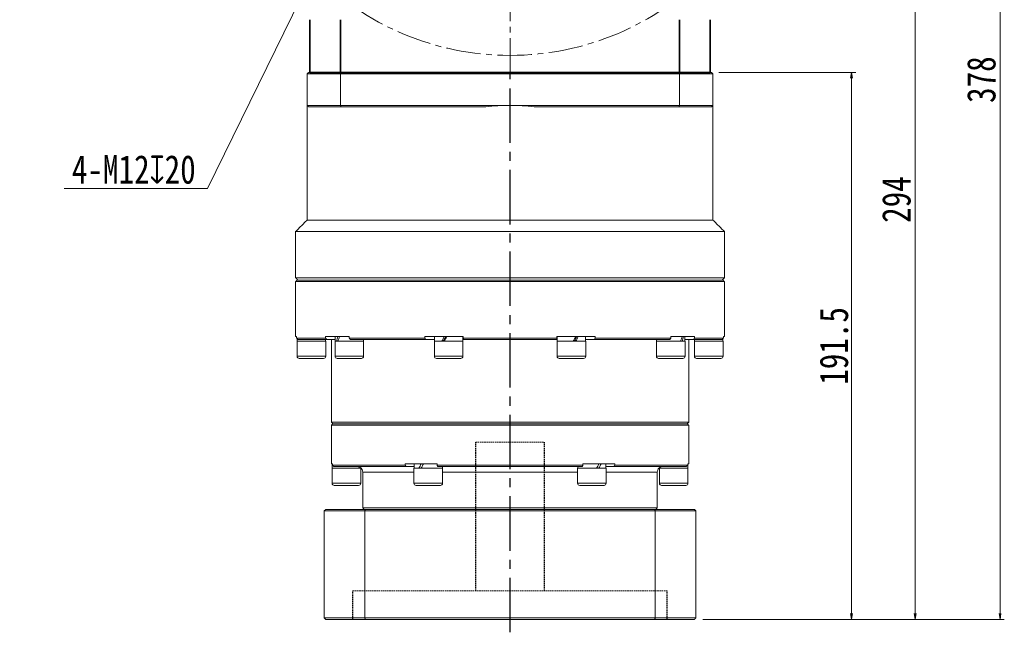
# Model space of a CAD drawing. Header units: millimetres. Extents: x -22 to 1187, y -4 to 839.
# Tile 6 of 8: x 583 to 928, y 354 to 569. Entities that reach past the tile are written whole.
import ezdxf

# ---------------------------------------------------------------- set-up
doc = ezdxf.new("R2010")
doc.units = ezdxf.units.MM
for name, pattern in [('CENTER2', [28.575, 19.05, -3.175, 3.175, -3.175]), ('DASHED', [0.75, 0.5, -0.25]), ('点画线', [18, 12, -2, 2, -2])]:
    doc.linetypes.add(name, pattern=pattern)
doc.layers.add('3中心线层', color=1, linetype='CENTER2')
for name, color, linetype, lineweight in [('中心线层', 1, '点画线', 18), ('尺寸线层', 3, 'Continuous', 18), ('粗实线层', 7, 'Continuous', 35)]:
    doc.layers.add(name, color=color, linetype=linetype, lineweight=lineweight)
doc.styles.add('宋体', font='SimSun.ttf', dxfattribs={"width": 0.8})
doc.styles.add('标准', font='SimSun.ttf', dxfattribs={"width": 0.667})
doc.dimstyles.new('A水平标注$0', dxfattribs={"dimtxt": 3.5, "dimasz": 2, "dimexe": 1.5, "dimexo": 3, "dimgap": 1.1, "dimtad": 1, "dimtoh": 1, "dimdec": 4, "dimdsep": 46, "dimtxsty": '宋体', "dimblk": 'OPEN', "dimcen": 3, "dimclrd": 3, "dimclre": 3, "dimclrt": 6, "dimadec": 0, "dimazin": 0, "dimtm": 1e-09, "dimtfac": 1, "dimtdec": 4, "dimtix": 1, "dimtmove": 0, "dimatfit": 3, "dimldrblk": 'OPEN', "dimfxl": 0, "dimlwd": 13, "dimlwe": 13, "dimarcsym": 0})
doc.dimstyles.new('螺孔(M8-7H)', dxfattribs={"dimtxt": 3.5, "dimasz": 2, "dimexe": 1.25, "dimexo": 3, "dimtad": 1, "dimtoh": 1, "dimdec": 4, "dimdsep": 46, "dimtxsty": '宋体', "dimblk": 'OPEN', "dimcen": 3, "dimclrd": 3, "dimclre": 3, "dimclrt": 2, "dimadec": 0, "dimazin": 0, "dimtm": 1e-09, "dimtfac": 1, "dimtdec": 4, "dimtmove": 0, "dimatfit": 3, "dimldrblk": 'OPEN', "dimfxl": 0, "dimlwd": 9, "dimlwe": 9, "dimarcsym": 0})

# ---------------------------------------------------------------- blocks, each defined once
blk = doc.blocks.new('*X5')
at = {"layer": '尺寸线层', "linetype": 'Continuous'}
blk.add_hatch(color=0, dxfattribs=at).paths.add_polyline_path([(-95.36, 69.41), (-87.56, 64.77), (-88.94, 62.99)], flags=0)
at = {"layer": '尺寸线层', "color": 0, "linetype": 'Continuous'}
blk.add_line((-95.36, 69.41), (-6.11, 0), dxfattribs=at)
at = {"layer": '尺寸线层', "color": 0}
for p, q in [((0, 20.01), (79.78, 20.01)), ((0, 0), (0, 20.01)), ((-6.11, 0), (0, 0)), ((0, 0), (79.78, 0))]:
    blk.add_line(p, q, dxfattribs=at)
at = {"layer": '尺寸线层', "color": 0, "insert": (4.5, 1.8), "char_height": 9, "width": 150.5686, "attachment_point": 7, "line_spacing_factor": 1.15057, "style": '标准'}
blk.add_mtext('\\T1.1;4-M14x20\\P反面，H向孔位一致', dxfattribs=at)
blk = doc.blocks.new('_Open')
at = {"color": 0, "linetype": 'ByBlock', "lineweight": -2}
for p, q in [((-1, 0.17), (0, 0)), ((-1, -0.17), (0, 0)), ((0, 0), (-1, 0))]:
    blk.add_line(p, q, dxfattribs=at)
blk = doc.blocks.new('*D36')
at = {"layer": 'Defpoints', "color": 0, "transparency": 16777216}
for p in [(838.76, 736.69), (926.17, 736.69), (819.26, 358.69)]:
    blk.add_point(p, dxfattribs=at)
at = {"layer": '尺寸线层', "color": 3, "lineweight": 13, "transparency": 16777216}
for p, q in [((841.76, 736.69), (927.67, 736.69)), ((926.17, 360.69), (926.17, 734.69)), ((822.26, 358.69), (927.67, 358.69))]:
    blk.add_line(p, q, dxfattribs=at)
at = {"layer": '尺寸线层', "color": 3, "lineweight": 13, "transparency": 16777216, "xscale": 2, "yscale": 2, "zscale": 2}
for p, rotation in [((926.17, 736.69), 90), ((926.17, 358.69), 270)]:
    blk.add_blockref('_Open', p, dxfattribs=dict(at, rotation=rotation))
at = {"layer": '尺寸线层', "color": 6, "transparency": 16777216, "insert": (919.67, 547.69), "char_height": 10, "attachment_point": 5, "rotation": 90, "style": '宋体', "bg_fill": 3, "box_fill_scale": 1.1, "bg_fill_color": 256, "bg_fill_true_color": 13158600, "bg_fill_transparency": 0}
blk.add_mtext('378', dxfattribs=at)
blk = doc.blocks.new('*D37')
at = {"layer": 'Defpoints', "color": 0, "transparency": 16777216}
for p in [(854.26, 652.69), (819.26, 358.69), (896.45, 358.69)]:
    blk.add_point(p, dxfattribs=at)
at = {"layer": '尺寸线层', "color": 3, "lineweight": 13, "transparency": 16777216}
for p, q in [((857.26, 652.69), (897.95, 652.69)), ((896.45, 650.69), (896.45, 360.69)), ((822.26, 358.69), (897.95, 358.69))]:
    blk.add_line(p, q, dxfattribs=at)
at = {"layer": '尺寸线层', "color": 3, "lineweight": 13, "transparency": 16777216, "xscale": 2, "yscale": 2, "zscale": 2}
for p, rotation in [((896.45, 652.69), 90), ((896.45, 358.69), 270)]:
    blk.add_blockref('_Open', p, dxfattribs=dict(at, rotation=rotation))
at = {"layer": '尺寸线层', "color": 6, "transparency": 16777216, "insert": (889.95, 505.69), "char_height": 10, "attachment_point": 5, "rotation": 90, "style": '宋体', "bg_fill": 3, "box_fill_scale": 1.1, "bg_fill_color": 256, "bg_fill_true_color": 13158600, "bg_fill_transparency": 0}
blk.add_mtext('294', dxfattribs=at)
blk = doc.blocks.new('*D39')
at = {"color": 3, "lineweight": 9, "transparency": 16777216}
for p, q in [((689.43, 592.26), (690.31, 594.06)), ((688.55, 590.46), (683.27, 579.68)), ((648.95, 509.57), (682.39, 577.89)), ((598.8, 509.57), (648.95, 509.57))]:
    blk.add_line(p, q, dxfattribs=at)
at = {"layer": 'Defpoints', "color": 0, "transparency": 16777216}
for p in [(688.55, 590.46), (683.27, 579.68)]:
    blk.add_point(p, dxfattribs=at)
at = {"color": 3, "lineweight": 9, "transparency": 16777216, "xscale": 2, "yscale": 2, "zscale": 2}
for p, rotation in [((688.55, 590.46), 243.9185377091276), ((683.27, 579.68), 63.91853770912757)]:
    blk.add_blockref('_Open', p, dxfattribs=dict(at, rotation=rotation))
at = {"color": 2, "transparency": 16777216, "insert": (623.13, 516.18), "char_height": 10, "attachment_point": 5, "style": '宋体', "bg_fill": 3, "box_fill_scale": 1.1, "bg_fill_color": 256, "bg_fill_true_color": 13158600, "bg_fill_transparency": 0}
blk.add_mtext('4-M12{\\famgdt|b0|i0|c0|p0;x}{20}', dxfattribs=at)
blk = doc.blocks.new('*D53')
at = {"color": 3, "lineweight": 13, "transparency": 16777216}
for p, q in [((827.76, 550.19), (875.7, 550.19)), ((874.2, 548.19), (874.2, 360.69)), ((822.26, 358.69), (875.7, 358.69))]:
    blk.add_line(p, q, dxfattribs=at)
at = {"layer": 'Defpoints', "color": 0, "transparency": 16777216}
for p in [(824.76, 550.19), (819.26, 358.69), (874.2, 358.69)]:
    blk.add_point(p, dxfattribs=at)
at = {"color": 3, "lineweight": 13, "transparency": 16777216, "xscale": 2, "yscale": 2, "zscale": 2}
for p, rotation in [((874.2, 550.19), 90), ((874.2, 358.69), 270)]:
    blk.add_blockref('_Open', p, dxfattribs=dict(at, rotation=rotation))
at = {"color": 6, "transparency": 16777216, "insert": (868.1, 454.44), "char_height": 3.5, "attachment_point": 5, "rotation": 90, "style": '宋体', "bg_fill": 3, "box_fill_scale": 1.1, "bg_fill_color": 256, "bg_fill_true_color": 13158600, "bg_fill_transparency": 0}
blk.add_mtext('{\\H2.85714x;191.5}', dxfattribs=at)

msp = doc.modelspace()

# ---------------------------------------------------------------- linework, layer by layer
at = {"color": 7, "linetype": 'Continuous', "lineweight": 15}
for p, q in [((695.46849, 538.69203), (695.46849, 549.69203)), ((695.46849, 549.69203), (814.04757, 549.69203)), ((813.86598, 550.19203), (695.65008, 550.19203)), ((814.04757, 549.69203), (814.04757, 538.69203)), ((754.75803, 538.69203), (695.46849, 538.69203)), ((695.65008, 538.19203), (746.34673, 538.19203)), ((814.04757, 538.69203), (754.75803, 538.69203)), ((763.16933, 538.19203), (813.86598, 538.19203)), ((679.75803, 476.99203), (754.75803, 476.99203)), ((754.75803, 477.49203), (680.25803, 477.49203)), ((679.75803, 457.69203), (680.09277, 457.69203)), ((680.09277, 457.19203), (680.09277, 457.69203)), ((690.19219, 457.19203), (680.09277, 457.19203)), ((685.25803, 456.09203), (680.25803, 456.09203)), ((680.58262, 456.69203), (690.66564, 456.69203)), ((690.25803, 456.09203), (685.25803, 456.09203)), ((690.19219, 457.69203), (690.19219, 457.19203)), ((690.19219, 457.69203), (698.51294, 457.69203)), ((693.59135, 456.69203), (690.66564, 456.69203)), ((701.47028, 456.09203), (693.53135, 456.09203)), ((698.51294, 457.19203), (698.51294, 457.69203)), ((724.95357, 457.19203), (698.51294, 457.19203)), ((698.83208, 456.69203), (725.22977, 456.69203)), ((703.53135, 456.09203), (701.47028, 456.09203)), ((724.95357, 457.69203), (724.95357, 457.19203)), ((724.95357, 457.69203), (738.41682, 457.69203)), ((728.34135, 456.69203), (725.22977, 456.69203)), ((738.03663, 456.09203), (728.28135, 456.09203)), ((738.28135, 456.09203), (738.03663, 456.09203)), ((738.44597, 456.69203), (738.22135, 456.69203)), ((738.41682, 457.19203), (738.41682, 457.69203)), ((771.09924, 457.19203), (738.41682, 457.19203)), ((738.44336, 456.69203), (771.0727, 456.69203)), ((771.29471, 456.69203), (770.97919, 456.69203)), ((771.09924, 457.69203), (771.09924, 457.19203)), ((771.09924, 457.69203), (784.56249, 457.69203)), ((781.23471, 456.09203), (771.23471, 456.09203)), ((784.28629, 456.69203), (781.17471, 456.69203)), ((784.28629, 456.69203), (810.68398, 456.69203)), ((784.56249, 457.19203), (784.56249, 457.69203)), ((811.00312, 457.19203), (784.56249, 457.19203)), ((815.98471, 456.09203), (805.98471, 456.09203)), ((811.00312, 457.69203), (811.00312, 457.19203)), ((685.25803, 450.84203), (680.25803, 450.84203)), ((681.00803, 450.09203), (685.25803, 450.09203)), ((690.25803, 450.84203), (685.25803, 450.84203)), ((685.25803, 450.09203), (689.50803, 450.09203)), ((701.47028, 450.84203), (693.53135, 450.84203)), ((694.28135, 450.09203), (701.02944, 450.09203)), ((701.02944, 450.09203), (702.78135, 450.09203)), ((703.53135, 450.84203), (701.47028, 450.84203)), ((738.03663, 450.84203), (728.28135, 450.84203)), ((729.03135, 450.09203), (737.32334, 450.09203)), ((737.32334, 450.09203), (737.53135, 450.09203)), ((738.28135, 450.84203), (738.03663, 450.84203)), ((781.23471, 450.84203), (771.23471, 450.84203)), ((771.98471, 450.09203), (780.48471, 450.09203)), ((815.98471, 450.84203), (805.98471, 450.84203)), ((806.73471, 450.09203), (815.23471, 450.09203)), ((817.25803, 427.69203), (692.25803, 427.69203)), ((754.75803, 427.19203), (692.75803, 427.19203)), ((692.75803, 427.19203), (816.75803, 427.19203)), ((816.75803, 427.19203), (754.75803, 427.19203)), ((692.25803, 426.69203), (754.75803, 426.69203)), ((754.75803, 426.69203), (817.25803, 426.69203)), ((692.25803, 413.19203), (692.59192, 413.19203)), ((697.50803, 411.59203), (692.50803, 411.59203)), ((692.59192, 412.69203), (692.59192, 413.19203)), ((718.08765, 412.69203), (692.59192, 412.69203)), ((693.08558, 412.19203), (718.40986, 412.19203)), ((702.50803, 411.59203), (697.50803, 411.59203)), ((703.25803, 410.19203), (721.13303, 410.19203)), ((718.08765, 413.19203), (718.08765, 412.69203)), ((718.08765, 413.19203), (729.2623, 413.19203)), ((718.40986, 412.19203), (721.19303, 412.19203)), ((730.46316, 411.59203), (721.13303, 411.59203)), ((729.2623, 412.69203), (729.2623, 413.19203)), ((780.25376, 412.69203), (729.2623, 412.69203)), ((729.43375, 412.19203), (780.08231, 412.19203)), ((731.13303, 411.59203), (730.46316, 411.59203)), ((731.13303, 410.19203), (778.38303, 410.19203)), ((731.44478, 412.19203), (731.63303, 412.19203)), ((777.88303, 412.19203), (778.07128, 412.19203)), ((788.38303, 411.59203), (778.38303, 411.59203)), ((780.25376, 413.19203), (780.25376, 412.69203)), ((780.25376, 413.19203), (791.42841, 413.19203)), ((788.32303, 412.19203), (791.1062, 412.19203)), ((788.38303, 410.19203), (806.25803, 410.19203)), ((791.1062, 412.19203), (816.43048, 412.19203)), ((791.42841, 412.69203), (791.42841, 413.19203)), ((816.92414, 412.69203), (791.42841, 412.69203)), ((817.00803, 411.59203), (807.00803, 411.59203)), ((816.92414, 413.19203), (816.92414, 412.69203)), ((816.92414, 413.19203), (817.25803, 413.19203)), ((697.50803, 406.34203), (692.50803, 406.34203)), ((693.25803, 405.59203), (697.50803, 405.59203)), ((702.50803, 406.34203), (697.50803, 406.34203)), ((697.50803, 405.59203), (701.75803, 405.59203)), ((730.46316, 406.34203), (721.13303, 406.34203)), ((721.88303, 405.59203), (729.81364, 405.59203)), ((729.81364, 405.59203), (730.38303, 405.59203)), ((731.13303, 406.34203), (730.46316, 406.34203)), ((788.38303, 406.34203), (778.38303, 406.34203)), ((779.13303, 405.59203), (787.63303, 405.59203)), ((817.00803, 406.34203), (807.00803, 406.34203)), ((807.75803, 405.59203), (816.25803, 405.59203)), ((689.75803, 396.69203), (703.95203, 396.69203)), ((689.75803, 396.69203), (689.75803, 359.19203)), ((704.12454, 397.19203), (690.25803, 397.19203)), ((806.25803, 397.69203), (703.25803, 397.69203)), ((703.95203, 396.69203), (805.56403, 396.69203)), ((703.95203, 359.19203), (703.95203, 396.69203)), ((805.39152, 397.19203), (704.12454, 397.19203)), ((805.56403, 396.69203), (805.56403, 359.19203)), ((703.95203, 359.19203), (689.75803, 359.19203)), ((690.25803, 358.69203), (704.12454, 358.69203)), ((805.56403, 359.19203), (703.95203, 359.19203)), ((704.12454, 358.69203), (805.39152, 358.69203))]:
    msp.add_line(p, q, dxfattribs=at)
at = {"color": 6, "linetype": 'DASHED', "lineweight": 15}
for p, q in [((742.75803, 420.69203), (766.75803, 420.69203)), ((699.75803, 368.69203), (809.75803, 368.69203))]:
    msp.add_line(p, q, dxfattribs=at)
at = {"color": 7, "linetype": 'Continuous', "lineweight": 15}
for centre, radius, start, end in [((754.75803, 467.69203), 71, 90, 96.8037548), ((754.75803, 467.69203), 71, 83.1962452, 90), ((681.00803, 450.84203), 0.75, 180, 270), ((689.50803, 450.84203), 0.75, 270, 0), ((694.28135, 450.84203), 0.75, 180, 270), ((702.78135, 450.84203), 0.75, 270, 0), ((729.03135, 450.84203), 0.75, 180, 270), ((737.53135, 450.84203), 0.75, 270, 0), ((771.98471, 450.84203), 0.75, 180, 270), ((780.48471, 450.84203), 0.75, 270, 0), ((806.73471, 450.84203), 0.75, 180, 270), ((815.23471, 450.84203), 0.75, 270, 0), ((701.25803, 410.19203), 2, 0, 30.1681269), ((808.25803, 410.19203), 2, 149.8150812, 180), ((693.25803, 406.34203), 0.75, 180, 270), ((701.75803, 406.34203), 0.75, 270, 0), ((721.88303, 406.34203), 0.75, 180, 270), ((730.38303, 406.34203), 0.75, 270, 0), ((779.13303, 406.34203), 0.75, 180, 270), ((787.63303, 406.34203), 0.75, 270, 0), ((807.75803, 406.34203), 0.75, 180, 270), ((816.25803, 406.34203), 0.75, 270, 0)]:
    msp.add_arc(centre, radius, start, end, dxfattribs=at)
at = {"color": 7, "linetype": 'Continuous', "lineweight": 15, "extrusion": (0, 0, -1)}
for centre, major_axis, ratio, start_param, end_param in [((685.25803, 456.09203), (0, 8.55633), 0.577350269, 4.71238898, 4.809291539), ((698.53135, 457.69203), (3.53747, 8.43319), 0.408881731, 4.354424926, 4.542528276), ((698.53135, 456.09203), (3.53747, 8.43319), 0.408881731, 4.542528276, 4.730631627), ((733.28135, 457.69203), (4.80121, 8.53127), 0.13629391, 4.44773239, 4.63583574), ((733.28135, 457.69203), (3.24616, 5.76811), 0.13629391, 4.355607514, 4.63583574), ((733.28135, 456.09203), (4.80121, 8.53127), 0.13629391, 4.63583574, 4.823939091), ((776.23471, 457.69203), (4.80121, 8.53127), 0.13629391, 1.494243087, 1.682346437), ((776.23471, 456.09203), (3.24616, 5.76811), 0.13629391, 1.214014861, 1.494243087), ((776.23471, 456.09203), (4.80121, 8.53127), 0.13629391, 1.306139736, 1.494243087), ((810.98471, 457.69203), (3.53747, 8.43319), 0.408881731, 1.400935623, 1.589038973), ((810.98471, 456.09203), (3.53747, 8.43319), 0.408881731, 1.212832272, 1.400935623), ((697.50803, 413.19203), (0, 8.55633), 0.577350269, 4.618754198, 4.71238898), ((697.50803, 411.59203), (0, 8.55633), 0.577350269, 4.71238898, 4.837645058), ((726.13303, 413.19203), (4.54557, 8.49348), 0.227735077, 4.403003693, 4.591107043), ((726.13303, 411.59203), (4.54557, 8.49348), 0.227735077, 4.591107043, 4.779210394), ((726.13303, 413.19203), (3.07332, 5.74255), 0.227735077, 4.452374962, 4.591107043), ((783.38303, 413.19203), (4.54557, 8.49348), 0.227735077, 1.44951439, 1.63761774), ((783.38303, 411.59203), (3.07332, 5.74255), 0.227735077, 1.310782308, 1.44951439), ((783.38303, 411.59203), (4.54557, 8.49348), 0.227735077, 1.261411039, 1.44951439), ((812.00803, 413.19203), (0, 8.55633), 0.577350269, 1.570796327, 1.758899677), ((812.00803, 411.59203), (0, 8.55633), 0.577350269, 1.477161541, 1.570796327)]:
    msp.add_ellipse(centre, major_axis=major_axis, ratio=ratio, start_param=start_param, end_param=end_param, dxfattribs=at)
at = {"color": 7, "linetype": 'Continuous', "lineweight": 15}
for points in [[(695.65008, 550.19203), (695.46849, 549.69203)], [(813.86598, 550.19203), (814.04757, 549.69203)], [(695.65008, 538.19203), (695.46849, 538.69203)], [(813.86598, 538.19203), (814.04757, 538.69203)], [(679.75803, 494.49203), (683.75803, 498.49203)], [(679.75803, 478.29203), (679.75803, 494.49203)], [(680.55803, 477.49203), (679.75803, 478.29203)], [(679.75803, 476.99203), (680.25803, 477.49203)], [(679.75803, 457.69203), (679.75803, 476.99203)], [(680.09277, 457.19203), (680.58262, 456.69203)], [(680.25803, 450.84203), (680.25803, 456.09203)], [(690.66564, 456.69203), (690.19219, 457.19203)], [(690.19803, 456.69203), (690.19803, 456.09203)], [(690.25803, 456.09203), (690.25803, 450.84203)], [(692.25803, 427.69203), (692.25803, 456.69203)], [(693.53135, 450.84203), (693.53135, 456.09203)], [(693.59135, 456.09203), (693.59135, 457.69203)], [(698.51294, 457.19203), (698.83208, 456.69203)], [(703.47135, 456.69203), (703.47135, 456.09203)], [(703.53135, 456.09203), (703.53135, 450.84203)], [(725.22977, 456.69203), (724.95357, 457.19203)], [(728.28135, 450.84203), (728.28135, 456.09203)], [(728.34135, 456.09203), (728.34135, 457.69203)], [(738.22135, 457.69203), (738.22135, 456.09203)], [(738.28135, 456.09203), (738.28135, 450.84203)], [(738.41682, 457.19203), (738.44336, 456.69203)], [(771.0727, 456.69203), (771.09924, 457.19203)], [(771.23471, 450.84203), (771.23471, 456.09203)], [(771.29471, 456.09203), (771.29471, 457.69203)], [(781.17471, 457.69203), (781.17471, 456.09203)], [(781.23471, 456.09203), (781.23471, 450.84203)], [(784.56249, 457.19203), (784.28629, 456.69203)], [(805.98471, 450.84203), (805.98471, 456.09203)], [(806.04471, 456.09203), (806.04471, 456.69203)], [(810.68398, 456.69203), (811.00312, 457.19203)], [(815.92471, 457.69203), (815.92471, 456.09203)], [(815.98471, 456.09203), (815.98471, 450.84203)], [(817.25803, 456.69203), (817.25803, 427.69203)], [(692.75803, 427.19203), (692.25803, 427.69203)], [(692.25803, 426.69203), (692.75803, 427.19203)], [(817.25803, 427.69203), (816.75803, 427.19203)], [(816.75803, 427.19203), (817.25803, 426.69203)], [(692.25803, 413.19203), (692.25803, 426.69203)], [(817.25803, 426.69203), (817.25803, 413.19203)], [(692.50803, 406.34203), (692.50803, 411.59203)], [(692.59192, 412.69203), (693.08558, 412.19203)], [(702.44803, 411.81709), (702.44803, 411.59203)], [(702.50803, 411.59203), (702.50803, 406.34203)], [(703.25803, 397.69203), (703.25803, 410.19203)], [(718.40986, 412.19203), (718.08765, 412.69203)], [(721.13303, 406.34203), (721.13303, 411.59203)], [(721.19303, 411.59203), (721.19303, 413.19203)], [(729.2623, 412.69203), (729.43375, 412.19203)], [(731.07303, 412.19203), (731.07303, 411.59203)], [(731.13303, 411.59203), (731.13303, 406.34203)], [(778.38303, 406.34203), (778.38303, 411.59203)], [(778.44303, 411.59203), (778.44303, 412.19203)], [(780.08231, 412.19203), (780.25376, 412.69203)], [(788.32303, 413.19203), (788.32303, 411.59203)], [(788.38303, 411.59203), (788.38303, 406.34203)], [(791.42841, 412.69203), (791.1062, 412.19203)], [(806.25803, 410.19203), (806.25803, 397.69203)], [(807.00803, 406.34203), (807.00803, 411.59203)], [(807.06803, 411.59203), (807.06803, 411.78443)], [(816.43048, 412.19203), (816.92414, 412.69203)], [(817.00803, 411.59203), (817.00803, 406.34203)], [(689.75803, 396.69203), (690.25803, 397.19203)], [(703.75803, 397.19203), (703.25803, 397.69203)], [(704.12454, 397.19203), (703.95203, 396.69203)], [(805.56403, 396.69203), (805.39152, 397.19203)], [(806.25803, 397.69203), (805.75803, 397.19203)], [(690.25803, 358.69203), (689.75803, 359.19203)], [(703.95203, 359.19203), (704.12454, 358.69203)], [(805.39152, 358.69203), (805.56403, 359.19203)]]:
    msp.add_open_spline(points, degree=1, dxfattribs=at)
for points, knots in [([(702.9878, 411.19886), (702.9851, 411.20668), (702.97631, 411.23221), (702.60518, 411.79189), (701.99792, 412.14523), (701.53306, 412.18158), (701.39941, 412.19203)], [0, 0, 0, 0, 0.326549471, 1.065534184, 1.708406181, 1.967821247, 1.967821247, 1.967821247, 1.967821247]), ([(731.07303, 412.0503), (731.10907, 412.07125), (731.29206, 412.17757), (731.37676, 412.18559), (731.44478, 412.19203)], [0, 0, 0, 0, 0.0791132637, 0.4016294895, 0.4016294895, 0.4016294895, 0.4016294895]), ([(778.07128, 412.19203), (778.15727, 412.18029), (778.24643, 412.16811), (778.43629, 412.05919), (778.44303, 412.05532)], [0, 0, 0, 0, 0.3845346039, 0.3986983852, 0.3986983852, 0.3986983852, 0.3986983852]), ([(808.11665, 412.19203), (807.93261, 412.17305), (807.38833, 412.1169), (806.8988, 411.7282), (806.61553, 411.3688), (806.49905, 411.14401), (806.52229, 411.18764), (806.52827, 411.19887)], [0, 0, 0, 0, 0.371254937, 1.097915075, 1.483628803, 1.880459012, 2.017902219, 2.017902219, 2.017902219, 2.017902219])]:
    msp.add_open_spline(points, degree=3, knots=knots, dxfattribs=at)
at = {"layer": '3中心线层'}
msp.add_line((754.75803, 354.14322), (754.75803, 550.19203), dxfattribs=at)
at = {"layer": '3中心线层', "color": 6, "linetype": 'DASHED'}
for p, q in [((742.75803, 368.69203), (742.75803, 420.69203)), ((766.75803, 368.69203), (766.75803, 420.69203)), ((699.75803, 358.69203), (699.75803, 368.69203)), ((809.75803, 358.69203), (809.75803, 368.69203))]:
    msp.add_line(p, q, dxfattribs=at)
at = {"layer": '中心线层'}
msp.add_line((754.75803, 550.19203), (754.75803, 752.19203), dxfattribs=at)
msp.add_circle((754.75803, 652.69203), 96.5, dxfattribs=at)
at = {"layer": '粗实线层'}
for p, q in [((684.75803, 550.19203), (684.75803, 568.69203)), ((695.46849, 550.19203), (695.46849, 568.69203)), ((814.04758, 550.19203), (814.04758, 568.69203)), ((824.75803, 550.19203), (824.75803, 568.69203)), ((684.75803, 550.19203), (824.75803, 550.19203))]:
    msp.add_line(p, q, dxfattribs=at)

# ---------------------------------------------------------------- block references
at = {"layer": '尺寸线层'}
msp.add_blockref('*X5', (490.40845, 525.14266), dxfattribs=at)

# ---------------------------------------------------------------- next in the draw order: dimensions: what is measured, and where the dimension line sits
dim = msp.add_diameter_dim_2p(p1=(688.54817, 590.46273), p2=(683.27239, 579.68469), text='4-M<>{\\famgdt|b0|i0|c0|p0;x}{20}', dimstyle='螺孔(M8-7H)', override={"dimtxt": 10, "dimgap": 1.5, "dimtad": 1, "dimtih": 0, "dimtoh": 1, "dimdec": 4, "dimlfac": 1, "dimpost": '<>', "dimcen": 0, "dimse1": 0, "dimse2": 0, "dimsd1": 0, "dimsd2": 0, "dimtix": 0, "dimtofl": 1, "dimatfit": 3, "dimtvp": 0.1})
dim.commit()
dim.dimension.update_dxf_attribs({"geometry": '*D39', "text_midpoint": (623.12632, 509.57345), "dimtype": 163})
dim = msp.add_linear_dim(base=(926.16785, 736.69203), p1=(819.25803, 358.69203), p2=(838.75803, 736.69203), angle=90, dimstyle='A水平标注$0', override={"dimtxt": 10, "dimgap": 1.5}, dxfattribs=at)
dim.commit()
dim.dimension.update_dxf_attribs({"geometry": '*D36', "text_midpoint": (919.66785, 547.69203)})

# ---------------------------------------------------------------- next in the draw order: linework, layer by layer
at = {"color": 7, "linetype": 'Continuous', "lineweight": 15}
for p, q in [((683.75803, 549.69203), (695.46849, 549.69203)), ((683.75803, 549.69203), (683.75803, 538.69203)), ((695.65008, 550.19203), (684.25803, 550.19203)), ((695.46849, 538.69203), (683.75803, 538.69203)), ((684.25803, 538.19203), (695.65008, 538.19203))]:
    msp.add_line(p, q, dxfattribs=at)
for points in [[(684.25803, 550.19203), (683.75803, 549.69203)], [(683.75803, 498.49203), (683.75803, 538.69203)], [(684.25803, 538.19203), (683.75803, 538.69203)]]:
    msp.add_open_spline(points, degree=1, dxfattribs=at)

# ---------------------------------------------------------------- next in the draw order: dimensions: what is measured, and where the dimension line sits
at = {"layer": '尺寸线层'}
dim = msp.add_linear_dim(base=(896.44598, 358.69203), p1=(854.25803, 652.69203), p2=(819.25803, 358.69203), angle=90, dimstyle='A水平标注$0', override={"dimtxt": 10, "dimgap": 1.5}, dxfattribs=at)
dim.commit()
dim.dimension.update_dxf_attribs({"geometry": '*D37', "text_midpoint": (889.94598, 505.69203)})

# ---------------------------------------------------------------- next in the draw order: linework, layer by layer
at = {"color": 7, "linetype": 'Continuous', "lineweight": 15}
for p, q in [((825.25803, 550.19203), (813.86598, 550.19203)), ((814.04757, 549.69203), (825.75803, 549.69203)), ((825.75803, 538.69203), (825.75803, 549.69203)), ((813.86598, 538.19203), (825.25803, 538.19203)), ((825.75803, 538.69203), (814.04757, 538.69203)), ((825.75803, 498.49203), (683.75803, 498.49203)), ((829.75803, 494.49203), (679.75803, 494.49203)), ((829.75803, 478.29203), (679.75803, 478.29203)), ((829.25803, 477.49203), (754.75803, 477.49203)), ((754.75803, 476.99203), (829.75803, 476.99203)), ((811.00312, 457.69203), (819.32387, 457.69203)), ((818.85042, 456.69203), (815.92471, 456.69203)), ((818.85042, 456.69203), (828.93344, 456.69203)), ((829.25803, 456.09203), (819.25803, 456.09203)), ((819.32387, 457.19203), (819.32387, 457.69203)), ((829.42329, 457.19203), (819.32387, 457.19203)), ((829.42329, 457.69203), (829.42329, 457.19203)), ((829.42329, 457.69203), (829.75803, 457.69203)), ((829.25803, 450.84203), (819.25803, 450.84203)), ((820.00803, 450.09203), (828.50803, 450.09203)), ((819.25803, 397.19203), (805.39152, 397.19203)), ((805.56403, 396.69203), (819.75803, 396.69203)), ((819.75803, 359.19203), (819.75803, 396.69203)), ((805.39152, 358.69203), (819.25803, 358.69203)), ((819.75803, 359.19203), (805.56403, 359.19203))]:
    msp.add_line(p, q, dxfattribs=at)
for centre, start, end in [((820.00803, 450.84203), 180, 270), ((828.50803, 450.84203), 270, 0)]:
    msp.add_arc(centre, 0.75, start, end, dxfattribs=at)
at = {"color": 7, "linetype": 'Continuous', "lineweight": 15, "extrusion": (0, 0, -1)}
for centre, start_param, end_param in [((824.25803, 457.69203), 1.661661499, 1.758899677), ((824.25803, 456.09203), 1.473893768, 1.570796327)]:
    msp.add_ellipse(centre, major_axis=(0, 8.55633), ratio=0.577350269, start_param=start_param, end_param=end_param, dxfattribs=at)
at = {"color": 7, "linetype": 'Continuous', "lineweight": 15}
for points in [[(825.75803, 549.69203), (825.25803, 550.19203)], [(825.25803, 538.19203), (825.75803, 538.69203)], [(825.75803, 538.69203), (825.75803, 498.49203)], [(825.75803, 498.49203), (829.75803, 494.49203)], [(829.75803, 494.49203), (829.75803, 478.29203)], [(829.75803, 478.29203), (828.95803, 477.49203)], [(829.25803, 477.49203), (829.75803, 476.99203)], [(829.75803, 476.99203), (829.75803, 457.69203)], [(819.32387, 457.19203), (818.85042, 456.69203)], [(819.25803, 450.84203), (819.25803, 456.09203)], [(819.31803, 456.09203), (819.31803, 456.69203)], [(828.93344, 456.69203), (829.42329, 457.19203)], [(829.25803, 456.09203), (829.25803, 450.84203)], [(819.25803, 397.19203), (819.75803, 396.69203)], [(819.75803, 359.19203), (819.25803, 358.69203)]]:
    msp.add_open_spline(points, degree=1, dxfattribs=at)

# ---------------------------------------------------------------- next in the draw order: dimensions: what is measured, and where the dimension line sits
dim = msp.add_linear_dim(base=(874.19816, 358.69203), p1=(824.75803, 550.19203), p2=(819.25803, 358.69203), angle=90, text='{\\H2.85714x;<>}', dimstyle='A水平标注$0')
dim.commit()
dim.dimension.update_dxf_attribs({"geometry": '*D53', "text_midpoint": (868.09817, 454.44203)})

doc.saveas('drawing.dxf')
